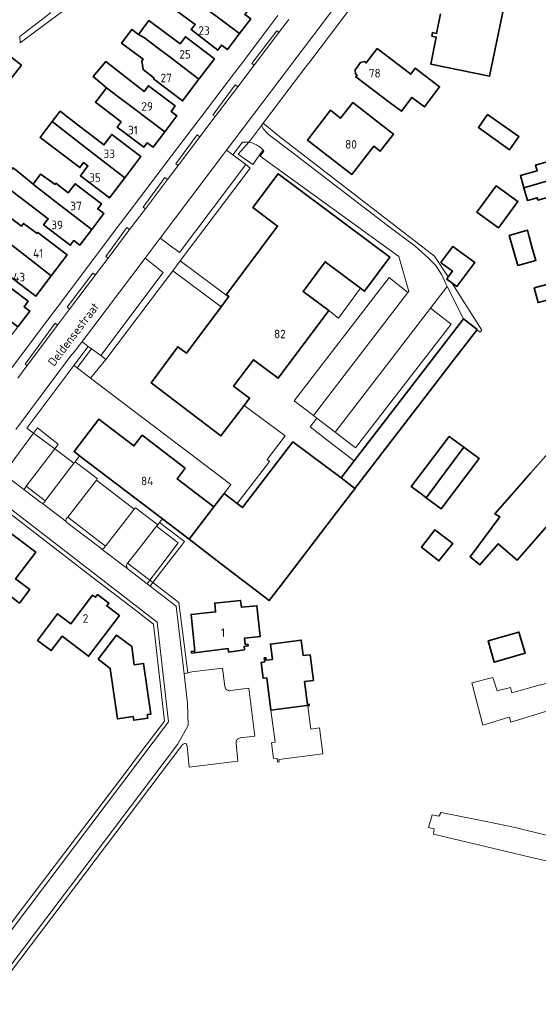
# Model space of a CAD drawing. Header units: metres. Extents: x 245598 to 248629, y 478632 to 481821.
# Tile 39 of 122: x 247676 to 247785, y 479215 to 479422. Entities that reach past the tile are written whole.
import ezdxf
from ezdxf.enums import TextEntityAlignment as Align

# ---------------------------------------------------------------- set-up
doc = ezdxf.new("R2010")
doc.units = ezdxf.units.M
for name, color, linetype, lineweight in [('B-XX-GR-GROENVOORZIENING-GV', 80, 'Continuous', 18), ('B-XX-IE-TERREINAFSCHEIDING_KUNSTMATIG_HEKWERK-G', 20, 'IE-TERREINAFSCHEIDING-KUNSTMATIG', 18), ('B-XX-OG-BEBOUWING-GV', 7, 'Continuous', 35), ('B-XX-OG-BEBOUWING-T18', 10, 'Continuous', 18), ('B-XX-OG-TERREIN_ERF-GV', 7, 'Continuous', 18), ('B-XX-OG-TOPOGRAFIE-T18', 10, 'Continuous', 18), ('B-XX-VH-ONVERHARD-GV', 252, 'Continuous', 18), ('B-XX-VH-VERHARDING_GESLOTEN-GV', 252, 'Continuous', 18), ('B-XX-VH-VERHARDING_OPEN-GV', 252, 'Continuous', 18)]:
    doc.layers.add(name, color=color, linetype=linetype, lineweight=lineweight)
doc.styles.add('NLCS-ISO-M-T18', font='NLCS-ISO.ttf', dxfattribs={"height": 1.8})
doc.linetypes.add('IE-TERREINAFSCHEIDING-KUNSTMATIG', pattern='A,4,[82,NLCS.SHX,S=0.75,R=90,X=0,Y=0],4,-2', length=10)

msp = doc.modelspace()

# ---------------------------------------------------------------- linework, layer by layer
at = {"layer": 'B-XX-GR-GROENVOORZIENING-GV'}
for points in [[(247730.787, 479419.601), (247730.336, 479419.948), (247725.061, 479413.078), (247725.558, 479412.696)], [(247722.108, 479408.141), (247721.559, 479408.546), (247716.869, 479402.181), (247717.335, 479401.838)], [(247714.095, 479397.561), (247713.527, 479397.979), (247709.059, 479391.899), (247709.539, 479391.546)], [(247707.284, 479388.567), (247706.699, 479388.993), (247702.151, 479382.739), (247702.615, 479382.402)], [(247694.741, 479372.006), (247699.302, 479378.027), (247698.691, 479378.464), (247694.301, 479372.32)], [(247748.011, 479365.651), (247740.556, 479371.23), (247735.89, 479364.991), (247741.285, 479360.955), (247743.377, 479359.315)], [(247692.068, 479368.469), (247691.545, 479368.862), (247686.111, 479361.629), (247686.633, 479361.237)], [(247718.605, 479361.712), (247708.433, 479369.311), (247694.314, 479350.617), (247691.044, 479346.708), (247720.645, 479324.26), (247719.241, 479322.351), (247721.972, 479320.248), (247728.794, 479329.109), (247728.284, 479329.498), (247732.084, 479334.543), (247723.44, 479340.946), (247718.571, 479334.503), (247703.878, 479345.711), (247709.436, 479353.292), (247711.293, 479351.938)], [(247684.112, 479357.881), (247683.617, 479358.248), (247677.241, 479349.642), (247677.678, 479349.319)], [(247688.223, 479348.847), (247691.044, 479346.708), (247694.314, 479350.617), (247693.431, 479351.303), (247693.254, 479351.441), (247691.447, 479352.741), (247691.271, 479352.873)], [(247679.04, 479335.079), (247683.53, 479331.784), (247684.257, 479332.777), (247679.895, 479336.181)], [(247683.53, 479331.784), (247679.04, 479335.079), (247672.694, 479326.494), (247673.335, 479326.019), (247677.009, 479323.187), (247677.247, 479323.563), (247677.465, 479323.906)], [(247692.317, 479325.19), (247700.289, 479319.053), (247700.522, 479319.356), (247705.222, 479315.772), (247705.621, 479316.238), (247706.226, 479316.983), (247688.76, 479330.308), (247687.803, 479329.052), (247692.474, 479325.491)], [(247681.498, 479320.832), (247677.465, 479323.906), (247677.247, 479323.563), (247677.009, 479323.187), (247680.577, 479320.437), (247680.698, 479320.369), (247680.847, 479320.329), (247681.021, 479320.333), (247681.121, 479320.36), (247681.268, 479320.44), (247681.369, 479320.536), (247681.46, 479320.689)], [(247694.224, 479311.247), (247686.271, 479317.37), (247685.94, 479316.983), (247685.929, 479316.965), (247685.892, 479316.887), (247685.86, 479316.761), (247685.857, 479316.637), (247685.885, 479316.505), (247685.923, 479316.418), (247685.961, 479316.358), (247686.016, 479316.293), (247686.061, 479316.252), (247693.21, 479310.793), (247693.229, 479310.779), (247693.333, 479310.719), (247693.414, 479310.692), (247693.507, 479310.679), (247693.587, 479310.682), (247693.693, 479310.707), (247693.769, 479310.74), (247693.848, 479310.794), (247693.93, 479310.88)], [(247703.589, 479304.055), (247705.185, 479306.163), (247705.91, 479307.119), (247709.55, 479311.924), (247704.969, 479315.45), (247700.579, 479309.868), (247698.894, 479307.726), (247698.866, 479307.691)], [(247703.589, 479304.055), (247704.199, 479303.586), (247705.812, 479305.681), (247706.544, 479306.631), (247710.22, 479311.408), (247710.861, 479312.24), (247705.621, 479316.238), (247705.222, 479315.772), (247704.969, 479315.45), (247709.55, 479311.924), (247705.91, 479307.119), (247705.185, 479306.163)], [(247703, 479303.278), (247703.589, 479304.055), (247698.866, 479307.691), (247698.836, 479307.652), (247698.781, 479307.567), (247698.731, 479307.464), (247698.693, 479307.355), (247698.672, 479307.262), (247698.659, 479307.156), (247698.657, 479307.089), (247698.662, 479306.988), (247698.681, 479306.879), (247698.701, 479306.804), (247698.732, 479306.722), (247698.768, 479306.644), (247698.802, 479306.586), (247698.838, 479306.532), (247698.884, 479306.473), (247698.922, 479306.431), (247698.989, 479306.367), (247699.052, 479306.317)], [(247704.199, 479303.586), (247703.604, 479302.813), (247709.086, 479298.593), (247710.773, 479284.299), (247711.575, 479284.509), (247711.602, 479284.516), (247709.681, 479299.366)]]:
    msp.add_lwpolyline(points, close=True, dxfattribs=at)
msp.add_lwpolyline([(247724.476, 479396.458), (247722.16, 479393.911), (247723.435, 479393.018), (247725.317, 479391.742), (247727.438, 479394.807)], dxfattribs=at)
msp.add_lwpolyline([(247727.438, 479394.807, 0.1583637), (247724.476, 479396.458)], format="xyb", dxfattribs=at)
at = {"layer": 'B-XX-IE-TERREINAFSCHEIDING_KUNSTMATIG_HEKWERK-G'}
for points in [[(247766.515, 479368.029), (247763.634, 479372.392), (247730.98, 479397.581)], [(247772.534, 479356.85), (247773.268, 479356.362), (247773.575, 479356.828), (247767.294, 479366.768)]]:
    msp.add_lwpolyline(points, dxfattribs=at)
at = {"layer": 'B-XX-OG-BEBOUWING-GV'}
for points in [[(247715.564, 479424.544), (247722.483, 479419.348), (247724.847, 479422.451), (247723.601, 479423.399), (247724.484, 479424.559), (247721.269, 479427.008), (247722.746, 479428.924), (247720.241, 479430.836), (247718.846, 479428.854), (247718.337, 479428.185), (247712.862, 479432.195), (247711.873, 479430.845), (247710.206, 479428.568), (247713.021, 479426.454)], [(247708.667, 479426.466), (247707.75, 479425.213), (247713.094, 479421.3), (247712.254, 479420.198), (247717.909, 479415.889), (247718.708, 479416.939), (247719.936, 479416.003), (247722.483, 479419.348), (247715.564, 479424.544), (247713.021, 479426.454), (247710.206, 479428.568)], [(247702.452, 479418.473), (247705.366, 479416.248), (247707.821, 479414.375), (247713.92, 479409.719), (247717.201, 479414.062), (247711.079, 479418.688), (247709.966, 479417.215), (247703.372, 479422.106), (247701.196, 479419.172)], [(247704.497, 479409.975), (247704.352, 479409.784), (247710.474, 479405.158), (247713.92, 479409.719), (247707.821, 479414.375), (247705.366, 479416.248), (247702.452, 479418.473), (247701.196, 479419.172), (247699.775, 479420.246), (247697.605, 479417.373), (247702.153, 479413.937), (247701.888, 479413.586), (247702.143, 479411.754)], [(247676.524, 479412.711), (247673.921, 479414.76), (247671.382, 479411.537), (247673.985, 479409.487)], [(247751.498, 479416.222), (247749.21, 479413.189), (247748.867, 479413.448), (247748.031, 479413.261), (247746.873, 479411.726), (247746.923, 479410.87), (247747.265, 479410.612), (247746.983, 479410.238), (247754.34, 479404.687), (247756.619, 479402.967), (247758.833, 479405.901), (247761.475, 479403.907), (247764.687, 479408.164), (247759.554, 479412.036), (247758.644, 479410.828)], [(247706.708, 479398.628), (247709.277, 479402.015), (247708.03, 479402.96), (247708.889, 479404.091), (247703.281, 479408.346), (247702.385, 479407.165), (247694.265, 479413.471), (247691.598, 479410.313), (247694.442, 479407.91), (247697.384, 479405.683), (247699.848, 479403.819)], [(247694.442, 479407.91), (247692.942, 479405.972), (247692.127, 479404.92), (247697.516, 479400.744), (247696.689, 479399.654), (247702.306, 479395.392), (247703.004, 479396.313), (247704.241, 479395.375), (247706.708, 479398.628), (247699.848, 479403.819), (247697.384, 479405.683)], [(247746.37, 479404.832), (247743.809, 479401.543), (247741.692, 479403.19), (247736.791, 479396.893), (247746.139, 479389.618), (247750.785, 479395.587), (247752.115, 479394.552), (247754.929, 479398.169)], [(247692.175, 479393.647), (247698.262, 479388.917), (247701.681, 479393.401), (247695.551, 479398.075), (247693.871, 479395.872), (247691.395, 479397.775), (247688.51, 479399.994), (247684.643, 479402.964), (247682.982, 479400.789), (247686.826, 479397.803), (247689.7, 479395.57)], [(247774.811, 479402.311), (247772.856, 479399.567), (247779.433, 479394.856), (247781.411, 479397.633)], [(247698.262, 479388.917), (247692.175, 479393.647), (247689.7, 479395.57), (247686.826, 479397.803), (247682.982, 479400.789), (247680.43, 479397.446), (247688.803, 479391.099), (247689.591, 479392.14), (247690.501, 479391.451), (247688.924, 479389.382), (247695.053, 479384.708)], [(247787.019, 479388.172), (247797.816, 479391.29), (247796.008, 479397.356), (247795.791, 479397.291), (247788.355, 479395.073), (247789.037, 479392.787), (247784.917, 479391.63), (247785.258, 479390.415), (247781.739, 479389.427), (247782.461, 479386.856)], [(247681.938, 479385.277), (247679.087, 479387.492), (247678.927, 479387.622), (247675.356, 479390.522), (247674.691, 479391.026), (247672.244, 479387.799), (247682.146, 479380.29), (247681.162, 479379.005), (247686.78, 479374.698), (247687.548, 479375.703), (247688.801, 479374.743), (247691.299, 479378.004), (247684.464, 479383.314)], [(247679.087, 479387.492), (247681.938, 479385.277), (247684.464, 479383.314), (247691.299, 479378.004), (247693.89, 479381.386), (247692.573, 479382.394), (247693.376, 479383.442), (247687.824, 479387.698), (247686.371, 479385.802), (247683.755, 479387.796), (247683.565, 479387.518), (247680.646, 479389.639), (247680.507, 479389.74), (247678.927, 479387.622)], [(247718.605, 479361.712), (247711.293, 479351.938), (247709.436, 479353.292), (247703.878, 479345.711), (247718.571, 479334.503), (247723.44, 479340.946), (247724.592, 479342.47), (247721.235, 479344.982), (247725.408, 479350.562), (247730.601, 479346.675), (247741.285, 479360.955), (247735.89, 479364.991), (247740.556, 479371.23), (247748.011, 479365.651), (247748.847, 479365.026), (247754.208, 479372.191), (247730.662, 479389.808), (247725.309, 479382.653), (247730.504, 479378.766), (247719.703, 479364.329), (247720.254, 479363.917), (247720.177, 479363.814)], [(247797.816, 479391.29), (247787.019, 479388.172), (247782.461, 479386.856), (247783.219, 479384.158), (247785.27, 479384.734), (247785.409, 479384.241), (247790.972, 479385.802), (247791.8, 479383.029), (247799.604, 479385.293)], [(247779.478, 479381.611), (247781.189, 479383.933), (247776.633, 479387.233), (247772.567, 479381.7), (247777.1, 479378.378), (247777.389, 479378.756)], [(247679.772, 479377.189), (247676.912, 479379.307), (247676.503, 479378.755), (247673.046, 479381.316), (247670.554, 479377.953), (247671.358, 479377.149), (247674.181, 479374.956), (247676.631, 479373.052), (247682.757, 479368.292), (247686.115, 479372.715), (247679.937, 479377.406)], [(247673.633, 479369.104), (247673.31, 479368.678), (247679.489, 479363.987), (247682.757, 479368.292), (247676.631, 479373.052), (247674.181, 479374.956), (247671.358, 479377.149), (247670.554, 479377.953), (247668.399, 479379.55), (247666.148, 479376.512), (247666.217, 479375.551), (247671.146, 479371.899), (247670.69, 479371.284)], [(247784.289, 479373.9), (247783.589, 479376.478), (247783.189, 479377.922), (247779.367, 479376.8), (247781.211, 479370.456), (247784.956, 479371.489)], [(247766.515, 479368.029), (247766.189, 479367.567), (247767.294, 479366.768), (247768.311, 479366.033), (247772.078, 479371.089), (247767.489, 479374.456), (247766.578, 479373.222), (247764.967, 479371.056), (247765.089, 479370.967), (247767.389, 479369.267)], [(247675.708, 479357.521), (247678.239, 479360.847), (247677.038, 479361.76), (247677.896, 479362.886), (247672.152, 479367.258), (247671.13, 479365.915), (247665.895, 479369.888), (247665.237, 479369.021), (247663.632, 479366.905), (247666.485, 479364.688), (247668.817, 479362.876)], [(247800.769, 479370.056), (247789.78, 479367.124), (247788.412, 479366.705), (247784.631, 479365.705), (247785.445, 479362.625), (247789.226, 479363.625), (247789.17, 479363.838), (247790.532, 479364.225), (247793.364, 479364.786), (247793.356, 479365.222), (247794.197, 479365.448), (247794.951, 479362.92), (247802.299, 479364.937)], [(247743.893, 479325.628), (247746.829, 479323.432), (247768.333, 479351.367), (247772.467, 479356.767), (247772.534, 479356.85), (247772.6, 479356.933), (247769.711, 479359.211), (247746.671, 479329.242)], [(247711.858, 479312.687), (247717.077, 479319.519), (247709.3, 479325.46), (247711.011, 479327.701), (247701.931, 479334.637), (247700.213, 479332.389), (247692.817, 479338.039), (247687.592, 479331.199), (247688.76, 479330.308), (247706.226, 479316.983)], [(247769.809, 479332.123), (247766.711, 479334.411), (247758.761, 479323.899), (247758.711, 479323.833), (247761.078, 479322.056), (247761.853, 479321.468)], [(247779.898, 479322.154), (247776.312, 479318.091), (247777.35, 479317.457), (247771.099, 479309.021), (247773.134, 479307.326), (247777.038, 479311.771), (247781.044, 479308.318), (247798.859, 479328.587), (247791.291, 479335.064), (247783.874, 479326.659)], [(247746.829, 479323.432), (247743.893, 479325.628), (247733.732, 479333.226), (247723.077, 479319.397), (247721.972, 479320.248), (247719.241, 479322.351), (247717.077, 479319.519), (247711.858, 479312.687), (247718.693, 479307.471), (247728.735, 479299.775), (247731.19, 479302.977), (247742.961, 479318.333), (247746.062, 479322.378), (247746.855, 479323.413)], [(247761.853, 479321.468), (247764.989, 479319.089), (247773, 479329.767), (247769.809, 479332.123)], [(247676.072, 479299.213), (247678.254, 479302.076), (247675.232, 479304.374), (247679.499, 479309.973), (247670.868, 479316.479), (247668.838, 479313.783), (247668.243, 479314.238), (247666.429, 479311.853), (247667.042, 479311.412), (247666.594, 479310.791), (247668.652, 479309.238), (247666.566, 479306.474), (247671.549, 479302.649)], [(247767.5, 479311.8), (247763.689, 479314.7), (247760.867, 479311), (247764.533, 479308.133)], [(247679.899, 479291.377), (247682.763, 479289.235), (247685.041, 479292.26), (247690.661, 479288.02), (247697.158, 479296.624), (247694.483, 479298.644), (247694.926, 479299.236), (247692.531, 479301.049), (247692.079, 479300.457), (247691.459, 479300.902), (247686.875, 479294.833), (247684.067, 479296.942)], [(247712.342, 479288.673), (247720.078, 479289.675), (247720.177, 479288.909), (247723.522, 479289.377), (247723.427, 479290.109), (247724.277, 479290.219), (247724.234, 479290.566), (247723.687, 479290.509), (247723.549, 479291.842), (247726.841, 479292.184), (247726.164, 479298.689), (247722.873, 479298.347), (247722.721, 479299.809), (247717.251, 479299.243), (247717.445, 479297.373), (247712.272, 479296.839), (247713.072, 479289.1), (247712.306, 479289.021)], [(247692.695, 479287.391), (247695.217, 479285.469), (247696.738, 479274.82), (247700.043, 479275.289), (247700.166, 479274.529), (247703.131, 479274.965), (247703.029, 479275.714), (247703.778, 479275.816), (247702.26, 479286.51), (247700.283, 479286.227), (247699.781, 479290.066), (247696.545, 479292.489)], [(247774.907, 479291.245), (247776.201, 479286.774), (247782.693, 479288.653), (247781.398, 479293.125)], [(247737.176, 479277.676), (247737.144, 479277.923), (247736.817, 479277.881), (247736.202, 479282.672), (247738.067, 479282.911), (247737.369, 479288.356), (247735.911, 479288.169), (247735.491, 479291.442), (247728.984, 479290.607), (247729.404, 479287.334), (247728.103, 479287.167), (247728.032, 479287.719), (247727.685, 479287.674), (247727.794, 479286.829), (247727.054, 479286.734), (247727.456, 479283.37), (247728.225, 479283.469), (247729.1, 479276.652)]]:
    msp.add_lwpolyline(points, close=True, dxfattribs=at)
msp.add_lwpolyline([(247764.889, 479423.513), (247764.045, 479419.403), (247763.216, 479419.574), (247763.061, 479418.823), (247763.983, 479418.634), (247762.811, 479412.92), (247775.206, 479410.376), (247779.323, 479430.43)], dxfattribs=at)
at = {"layer": 'B-XX-OG-TERREIN_ERF-GV'}
for points in [[(247756.2, 479438.511), (247737.067, 479413.111), (247736.711, 479412.656), (247727.476, 479400.439), (247730.98, 479397.581), (247763.634, 479372.392), (247766.515, 479368.029), (247767.389, 479369.267), (247765.089, 479370.967), (247764.967, 479371.056), (247766.578, 479373.222), (247767.489, 479374.456), (247772.078, 479371.089), (247768.311, 479366.033), (247767.294, 479366.768), (247773.575, 479356.828), (247773.268, 479356.362), (247772.534, 479356.85), (247772.467, 479356.767), (247768.333, 479351.367), (247746.829, 479323.432), (247746.855, 479323.413), (247746.062, 479322.378), (247742.961, 479318.333), (247731.19, 479302.977), (247728.735, 479299.775), (247718.693, 479307.471), (247711.858, 479312.687), (247706.226, 479316.983), (247705.621, 479316.238), (247710.861, 479312.24), (247710.22, 479311.408), (247706.544, 479306.631), (247705.812, 479305.681), (247704.199, 479303.586), (247709.681, 479299.366), (247711.602, 479284.516), (247712.401, 479284.725), (247718.911, 479285.541), (247719.416, 479281.634), (247719.433, 479281.522), (247719.473, 479281.383), (247719.527, 479281.264), (247719.626, 479281.114), (247719.715, 479281.019), (247719.821, 479280.933), (247719.933, 479280.865), (247720.073, 479280.807), (247720.204, 479280.775), (247720.372, 479280.76), (247720.446, 479280.763), (247720.563, 479280.78), (247724.467, 479281.266), (247725.74, 479271.171), (247722.652, 479270.793), (247722.586, 479270.786), (247722.442, 479270.754), (247722.301, 479270.699), (247722.182, 479270.631), (247722.054, 479270.531), (247721.973, 479270.446), (247721.895, 479270.339), (247721.821, 479270.2), (247721.78, 479270.087), (247721.751, 479269.959), (247721.741, 479269.867), (247721.74, 479269.766), (247721.747, 479269.687), (247722.128, 479265.878), (247711.854, 479264.632), (247711.404, 479269.126), (247711.399, 479269.199), (247711.374, 479269.299), (247711.33, 479269.389), (247711.279, 479269.46), (247711.202, 479269.531), (247711.129, 479269.577), (247711.049, 479269.61), (247710.944, 479269.631), (247710.897, 479269.633), (247710.845, 479269.62), (247710.723, 479269.58), (247710.589, 479269.507), (247710.494, 479269.423), (247710.398, 479269.317), (247710.31, 479269.191), (247666.951, 479211.925)], [(247779.323, 479430.43), (247775.206, 479410.376), (247762.811, 479412.92), (247763.983, 479418.634), (247763.061, 479418.823), (247763.216, 479419.574), (247764.045, 479419.403), (247764.889, 479423.513)], [(247724.847, 479422.451), (247722.483, 479419.348), (247719.936, 479416.003), (247718.708, 479416.939), (247717.909, 479415.889), (247712.254, 479420.198), (247713.094, 479421.3), (247707.75, 479425.213)], [(247673.156, 479347.2), (247682.622, 479359.767), (247684.7, 479362.522), (247691.422, 479371.456), (247697.411, 479379.4), (247699.211, 479381.778), (247705.767, 479390.411), (247708.133, 479393.556), (247712.378, 479399.133), (247715.133, 479402.789), (247715.433, 479403.189), (247715.711, 479403.533), (247721.467, 479411.122), (247722.678, 479412.722), (247728.867, 479420.9), (247730.556, 479423.156)], [(247684.456, 479423.556), (247676.233, 479417.411), (247676.156, 479418.711), (247682.556, 479423.633)], [(247790.972, 479385.802), (247785.409, 479384.241), (247785.27, 479384.734), (247783.219, 479384.158), (247782.461, 479386.856), (247781.739, 479389.427), (247785.258, 479390.415), (247784.917, 479391.63), (247789.037, 479392.787)], [(247789.226, 479363.625), (247785.445, 479362.625), (247784.631, 479365.705), (247788.412, 479366.705)], [(247670.868, 479316.479), (247679.499, 479309.973), (247675.232, 479304.374), (247678.254, 479302.076), (247676.072, 479299.213)], [(247809.444, 479239.733), (247783.811, 479245.656), (247780.289, 479246.467), (247763.389, 479250.467), (247763.544, 479251.589), (247762.338, 479251.877), (247763.111, 479254.6), (247764.507, 479254.307), (247764.984, 479255.094), (247774.512, 479253.14), (247780.586, 479251.937), (247794.844, 479248.367)]]:
    msp.add_lwpolyline(points, dxfattribs=at)
for points in [[(247701.196, 479419.172), (247703.372, 479422.106), (247709.966, 479417.215), (247711.079, 479418.688), (247717.201, 479414.062), (247713.92, 479409.719), (247710.474, 479405.158), (247704.352, 479409.784), (247704.497, 479409.975), (247702.143, 479411.754), (247701.888, 479413.586), (247702.153, 479413.937), (247697.605, 479417.373), (247699.775, 479420.246)], [(247676.524, 479412.711), (247673.985, 479409.487), (247671.382, 479411.537), (247673.921, 479414.76)], [(247749.21, 479413.189), (247751.498, 479416.222), (247758.644, 479410.828), (247759.554, 479412.036), (247764.687, 479408.164), (247761.475, 479403.907), (247758.833, 479405.901), (247756.619, 479402.967), (247754.34, 479404.687), (247746.983, 479410.238), (247747.265, 479410.612), (247746.923, 479410.87), (247746.873, 479411.726), (247748.031, 479413.261), (247748.867, 479413.448)], [(247692.942, 479405.972), (247694.442, 479407.91), (247691.598, 479410.313), (247694.265, 479413.471), (247702.385, 479407.165), (247703.281, 479408.346), (247708.889, 479404.091), (247708.03, 479402.96), (247709.277, 479402.015), (247706.708, 479398.628), (247704.241, 479395.375), (247703.004, 479396.313), (247702.306, 479395.392), (247696.689, 479399.654), (247697.516, 479400.744), (247692.127, 479404.92)], [(247746.37, 479404.832), (247754.929, 479398.169), (247752.115, 479394.552), (247750.785, 479395.587), (247746.139, 479389.618), (247736.791, 479396.893), (247741.692, 479403.19), (247743.809, 479401.543)], [(247690.501, 479391.451), (247689.591, 479392.14), (247688.803, 479391.099), (247680.43, 479397.446), (247682.982, 479400.789), (247684.643, 479402.964), (247688.51, 479399.994), (247691.395, 479397.775), (247693.871, 479395.872), (247695.551, 479398.075), (247701.681, 479393.401), (247698.262, 479388.917), (247695.053, 479384.708), (247688.924, 479389.382)], [(247774.811, 479402.311), (247781.411, 479397.633), (247779.433, 479394.856), (247772.856, 479399.567)], [(247675.356, 479390.522), (247678.927, 479387.622), (247680.507, 479389.74), (247680.646, 479389.639), (247683.565, 479387.518), (247683.755, 479387.796), (247686.371, 479385.802), (247687.824, 479387.698), (247693.376, 479383.442), (247692.573, 479382.394), (247693.89, 479381.386), (247691.299, 479378.004), (247688.801, 479374.743), (247687.548, 479375.703), (247686.78, 479374.698), (247681.162, 479379.005), (247682.146, 479380.29), (247672.244, 479387.799), (247674.691, 479391.026)], [(247779.478, 479381.611), (247777.389, 479378.756), (247777.1, 479378.378), (247772.567, 479381.7), (247776.633, 479387.233), (247781.189, 479383.933)], [(247682.757, 479368.292), (247679.489, 479363.987), (247673.31, 479368.678), (247673.633, 479369.104), (247670.69, 479371.284), (247671.146, 479371.899), (247666.217, 479375.551), (247666.148, 479376.512), (247668.399, 479379.55), (247670.554, 479377.953), (247673.046, 479381.316), (247676.503, 479378.755), (247676.912, 479379.307), (247679.772, 479377.189), (247679.937, 479377.406), (247686.115, 479372.715)], [(247783.589, 479376.478), (247784.289, 479373.9), (247784.956, 479371.489), (247781.211, 479370.456), (247779.367, 479376.8), (247783.189, 479377.922)], [(247671.13, 479365.915), (247672.152, 479367.258), (247677.896, 479362.886), (247677.038, 479361.76), (247678.239, 479360.847), (247675.708, 479357.521), (247673.331, 479354.397), (247672.144, 479355.301), (247671.35, 479354.256), (247665.593, 479358.638), (247666.987, 479360.47), (247664.658, 479362.287), (247664.887, 479362.581), (247662.009, 479364.764), (247663.632, 479366.905), (247665.237, 479369.021), (247665.895, 479369.888)], [(247758.761, 479323.899), (247766.711, 479334.411), (247769.809, 479332.123), (247773, 479329.767), (247764.989, 479319.089), (247761.853, 479321.468), (247761.078, 479322.056), (247758.711, 479323.833)], [(247783.874, 479326.659), (247791.291, 479335.064), (247798.859, 479328.587), (247781.044, 479308.318), (247777.038, 479311.771), (247773.134, 479307.326), (247771.099, 479309.021), (247777.35, 479317.457), (247776.312, 479318.091), (247779.898, 479322.154)], [(247668.081, 479223.503), (247676.943, 479235.169), (247698.761, 479263.951), (247700.782, 479266.603), (247706.652, 479274.347), (247704.316, 479294.82), (247700.505, 479297.733), (247690.438, 479305.445), (247669.23, 479321.758), (247663.159, 479313.664), (247630.471, 479269.941), (247621.915, 479258.546), (247606.887, 479238.458), (247606.898, 479238.197), (247607.234, 479229.513), (247607.802, 479216.704), (247639.237, 479217.958), (247664.625, 479218.969)], [(247767.5, 479311.8), (247764.533, 479308.133), (247760.867, 479311), (247763.689, 479314.7)], [(247679.899, 479291.377), (247684.067, 479296.942), (247686.875, 479294.833), (247691.459, 479300.902), (247692.079, 479300.457), (247692.531, 479301.049), (247694.926, 479299.236), (247694.483, 479298.644), (247697.158, 479296.624), (247690.661, 479288.02), (247685.041, 479292.26), (247682.763, 479289.235)], [(247712.342, 479288.673), (247712.306, 479289.021), (247713.072, 479289.1), (247712.272, 479296.839), (247717.445, 479297.373), (247717.251, 479299.243), (247722.721, 479299.809), (247722.873, 479298.347), (247726.164, 479298.689), (247726.841, 479292.184), (247723.549, 479291.842), (247723.687, 479290.509), (247724.234, 479290.566), (247724.277, 479290.219), (247723.427, 479290.109), (247723.522, 479289.377), (247720.177, 479288.909), (247720.078, 479289.675)], [(247692.695, 479287.391), (247696.545, 479292.489), (247699.781, 479290.066), (247700.283, 479286.227), (247702.26, 479286.51), (247703.778, 479275.816), (247703.029, 479275.714), (247703.131, 479274.965), (247700.166, 479274.529), (247700.043, 479275.289), (247696.738, 479274.82), (247695.217, 479285.469)], [(247774.907, 479291.245), (247781.398, 479293.125), (247782.693, 479288.653), (247776.201, 479286.774)], [(247737.176, 479277.676), (247737.199, 479277.497), (247736.872, 479277.455), (247737.487, 479272.664), (247739.342, 479272.902), (247740.04, 479267.457), (247730.776, 479266.269), (247730.846, 479265.723), (247730.509, 479265.68), (247730.399, 479266.536), (247729.653, 479266.44), (247729.213, 479269.783), (247729.97, 479269.88), (247729.1, 479276.652), (247728.225, 479283.469), (247727.456, 479283.37), (247727.054, 479286.734), (247727.794, 479286.829), (247727.685, 479287.674), (247728.032, 479287.719), (247728.103, 479287.167), (247729.404, 479287.334), (247728.984, 479290.607), (247735.491, 479291.442), (247735.911, 479288.169), (247737.369, 479288.356), (247738.067, 479282.911), (247736.202, 479282.672), (247736.817, 479277.881), (247737.144, 479277.923)], [(247797.797, 479277.167), (247788.144, 479274.3), (247787.511, 479276.489), (247779.689, 479274.156), (247779.4, 479275.2), (247779.053, 479275.095), (247773.768, 479273.494), (247771.481, 479282.393), (247775.893, 479283.527), (247776.811, 479280.733), (247777.001, 479280.78), (247779.667, 479281.433), (247779.944, 479280.333), (247785.9, 479281.967), (247785.9, 479281.956), (247795.515, 479284.735), (247795.454, 479284.938), (247803.382, 479287.327), (247806.846, 479275.836), (247798.919, 479273.446)]]:
    msp.add_lwpolyline(points, close=True, dxfattribs=at)
at = {"layer": 'B-XX-VH-ONVERHARD-GV'}
for points in [[(247688.223, 479348.847), (247691.271, 479352.873), (247690.59, 479353.382), (247687.567, 479349.344)], [(247703.589, 479304.055), (247703, 479303.278), (247703.604, 479302.813), (247704.199, 479303.586)]]:
    msp.add_lwpolyline(points, close=True, dxfattribs=at)
at = {"layer": 'B-XX-VH-VERHARDING_GESLOTEN-GV'}
for points in [[(247675.267, 479335.856), (247687.067, 479351.611), (247687.489, 479352.011), (247689.169, 479354.237), (247702.591, 479372.014), (247705.736, 479376.181), (247718.711, 479393.367), (247719.755, 479394.749), (247749.567, 479434.222)], [(247732.856, 479422.333), (247730.787, 479419.601), (247725.558, 479412.696), (247722.108, 479408.141), (247717.335, 479401.838), (247714.095, 479397.561), (247709.539, 479391.546), (247707.284, 479388.567), (247702.615, 479382.402), (247699.302, 479378.027), (247694.741, 479372.006), (247692.667, 479369.267), (247692.068, 479368.469), (247686.633, 479361.237), (247684.112, 479357.881), (247677.678, 479349.319), (247675.718, 479346.71)]]:
    msp.add_lwpolyline(points, dxfattribs=at)
at = {"layer": 'B-XX-VH-VERHARDING_OPEN-GV'}
for points in [[(247689.915, 479429.285), (247684, 479425.011), (247682.831, 479432.868), (247681.789, 479439.867), (247682, 479441.789), (247681.107, 479447.762), (247680.563, 479452.106), (247681.923, 479452.256), (247681.687, 479454.954), (247678.033, 479454.567), (247678.489, 479451.389), (247677.543, 479450.951), (247677.882, 479448.413), (247678.964, 479448.559), (247679.552, 479444.19), (247682.556, 479423.633), (247676.156, 479418.711), (247676.233, 479417.411), (247684.456, 479423.556), (247690.578, 479428.122), (247690.367, 479429.611)], [(247750.747, 479435.786), (247751.256, 479435.956), (247751.733, 479435.733), (247752.033, 479435.433), (247750.333, 479433.089), (247749.811, 479433.511), (247749.567, 479434.222), (247719.755, 479394.749), (247721.049, 479393.782), (247723.073, 479396.478), (247724.476, 479396.458), (247725.011, 479397.167), (247727.111, 479399.956), (247727.476, 479400.439), (247736.711, 479412.656), (247737.067, 479413.111), (247756.2, 479438.511), (247756.614, 479439.138), (247756.756, 479439.7), (247756.756, 479440.256), (247756.411, 479442.889), (247756.489, 479443.356), (247756.711, 479443.689)], [(247769.711, 479359.211), (247772.6, 479356.933), (247772.534, 479356.85), (247773.268, 479356.362), (247773.575, 479356.828), (247767.294, 479366.768), (247766.189, 479367.567), (247766.515, 479368.029), (247763.634, 479372.392), (247730.98, 479397.581), (247727.476, 479400.439), (247727.111, 479399.956), (247727.533, 479399.189), (247728.6, 479398.056), (247733.156, 479394.656), (247753.711, 479378.856), (247759.5, 479374.489), (247762.289, 479372.067), (247763.789, 479370.489), (247765.133, 479368.467), (247766.089, 479366.467), (247766.298, 479366.049)], [(247705.736, 479376.181), (247709.835, 479373.195), (247723.812, 479391.716), (247721.049, 479393.782), (247719.755, 479394.749), (247718.711, 479393.367)], [(247693.431, 479351.303), (247694.314, 479350.617), (247708.433, 479369.311), (247709.933, 479371.456), (247724.716, 479390.967), (247723.812, 479391.716), (247709.835, 479373.195), (247705.736, 479376.181), (247702.591, 479372.014), (247706.353, 479368.992), (247693.254, 479351.441)], [(247693.254, 479351.441), (247706.353, 479368.992), (247702.591, 479372.014), (247689.169, 479354.237), (247689.222, 479354.25), (247689.317, 479354.254), (247689.44, 479354.23), (247689.532, 479354.187), (247690.59, 479353.382), (247691.271, 479352.873), (247691.447, 479352.741)], [(247720.177, 479363.814), (247709.933, 479371.456), (247708.433, 479369.311), (247718.605, 479361.712)], [(247738.115, 479338.801), (247757.952, 479364.775), (247754.035, 479367.89), (247734.037, 479341.924)], [(247766.298, 479366.049), (247762.747, 479361.421), (247767.084, 479358.068), (247746.928, 479331.993), (247742.684, 479335.273), (247738.808, 479338.27), (247737.363, 479336.394), (247741.252, 479333.406), (247746.671, 479329.242), (247769.711, 479359.211)], [(247762.747, 479361.421), (247742.684, 479335.273), (247746.928, 479331.993), (247767.084, 479358.068)], [(247687.803, 479329.052), (247688.76, 479330.308), (247687.592, 479331.199), (247692.817, 479338.039), (247700.213, 479332.389), (247701.931, 479334.637), (247711.011, 479327.701), (247709.3, 479325.46), (247717.077, 479319.519), (247719.241, 479322.351), (247720.645, 479324.26), (247691.044, 479346.708), (247688.223, 479348.847), (247687.567, 479349.344), (247677.653, 479336.101), (247679.04, 479335.079), (247679.895, 479336.181), (247684.257, 479332.777), (247683.53, 479331.784), (247687.567, 479328.744)], [(247677.465, 479323.906), (247681.498, 479320.832), (247687.567, 479328.744), (247683.53, 479331.784)], [(247686.271, 479317.37), (247692.317, 479325.19), (247692.474, 479325.491), (247687.803, 479329.052), (247687.567, 479328.744), (247681.498, 479320.832), (247681.46, 479320.689), (247681.369, 479320.536), (247681.268, 479320.44), (247681.121, 479320.36), (247681.021, 479320.333), (247680.847, 479320.329), (247685.923, 479316.418), (247685.885, 479316.505), (247685.857, 479316.637), (247685.86, 479316.761), (247685.892, 479316.887), (247685.929, 479316.965), (247685.94, 479316.983)], [(247694.224, 479311.247), (247700.289, 479319.053), (247692.317, 479325.19), (247686.271, 479317.37)], [(247698.761, 479263.951), (247676.943, 479235.169), (247668.081, 479223.503), (247664.625, 479218.969), (247664.748, 479217.614), (247707.531, 479274.204), (247705.111, 479295.247), (247670.369, 479321.991), (247669.731, 479322.462), (247669.23, 479321.758), (247690.438, 479305.445), (247700.505, 479297.733), (247704.316, 479294.82), (247706.652, 479274.347), (247700.782, 479266.603)], [(247700.289, 479319.053), (247694.224, 479311.247), (247693.93, 479310.88), (247693.848, 479310.794), (247693.769, 479310.74), (247693.693, 479310.707), (247693.587, 479310.682), (247693.507, 479310.679), (247693.414, 479310.692), (247693.333, 479310.719), (247693.229, 479310.779), (247698.922, 479306.431), (247698.884, 479306.473), (247698.838, 479306.532), (247698.802, 479306.586), (247698.768, 479306.644), (247698.732, 479306.722), (247698.701, 479306.804), (247698.681, 479306.879), (247698.662, 479306.988), (247698.657, 479307.089), (247698.659, 479307.156), (247698.672, 479307.262), (247698.693, 479307.355), (247698.731, 479307.464), (247698.781, 479307.567), (247698.836, 479307.652), (247698.866, 479307.691), (247698.894, 479307.726), (247700.579, 479309.868), (247704.969, 479315.45), (247705.222, 479315.772), (247700.522, 479319.356)]]:
    msp.add_lwpolyline(points, close=True, dxfattribs=at)
for points in [[(247730.556, 479423.156), (247728.867, 479420.9), (247722.678, 479412.722), (247721.467, 479411.122), (247715.711, 479403.533), (247715.433, 479403.189), (247715.133, 479402.789), (247712.378, 479399.133), (247708.133, 479393.556), (247705.767, 479390.411), (247699.211, 479381.778), (247697.411, 479379.4), (247691.422, 479371.456), (247684.7, 479362.522), (247682.622, 479359.767), (247673.156, 479347.2)], [(247675.718, 479346.71), (247677.678, 479349.319), (247677.241, 479349.642), (247683.617, 479358.248), (247684.112, 479357.881), (247686.633, 479361.237), (247686.111, 479361.629), (247691.545, 479368.862), (247692.068, 479368.469), (247692.667, 479369.267), (247694.741, 479372.006), (247694.301, 479372.32), (247698.691, 479378.464), (247699.302, 479378.027), (247702.615, 479382.402), (247702.151, 479382.739), (247706.699, 479388.993), (247707.284, 479388.567), (247709.539, 479391.546), (247709.059, 479391.899), (247713.527, 479397.979), (247714.095, 479397.561), (247717.335, 479401.838), (247716.869, 479402.181), (247721.559, 479408.546), (247722.108, 479408.141), (247725.558, 479412.696), (247725.061, 479413.078), (247730.336, 479419.948), (247730.787, 479419.601), (247732.856, 479422.333)], [(247727.637, 479394.581), (247726.848, 479393.531), (247756.091, 479372.327), (247758.18, 479364.974), (247757.952, 479364.775), (247738.115, 479338.801), (247738.808, 479338.27), (247742.684, 479335.273), (247762.747, 479361.421), (247766.298, 479366.049), (247766.089, 479366.467), (247765.133, 479368.467), (247763.789, 479370.489), (247762.289, 479372.067), (247759.5, 479374.489), (247753.711, 479378.856), (247733.156, 479394.656), (247728.6, 479398.056), (247727.533, 479399.189), (247727.111, 479399.956), (247725.011, 479397.167), (247724.476, 479396.458)], [(247727.438, 479394.807), (247725.317, 479391.742), (247723.435, 479393.018), (247722.16, 479393.911), (247724.476, 479396.458), (247723.073, 479396.478), (247721.049, 479393.782), (247723.812, 479391.716), (247724.716, 479390.967), (247709.933, 479371.456)], [(247709.933, 479371.456), (247720.177, 479363.814), (247720.254, 479363.917), (247719.703, 479364.329), (247730.504, 479378.766), (247725.309, 479382.653), (247730.662, 479389.808), (247754.208, 479372.191), (247748.847, 479365.026), (247748.011, 479365.651), (247743.377, 479359.315), (247741.285, 479360.955), (247730.601, 479346.675), (247725.408, 479350.562), (247721.235, 479344.982), (247724.592, 479342.47), (247723.44, 479340.946), (247732.084, 479334.543), (247728.284, 479329.498), (247728.794, 479329.109), (247721.972, 479320.248), (247723.077, 479319.397), (247733.732, 479333.226), (247743.893, 479325.628), (247746.671, 479329.242), (247741.252, 479333.406), (247737.363, 479336.394), (247738.808, 479338.27), (247738.115, 479338.801), (247734.037, 479341.924), (247754.035, 479367.89), (247757.952, 479364.775), (247758.18, 479364.974), (247756.091, 479372.327), (247726.848, 479393.531), (247727.637, 479394.581)], [(247672.694, 479326.494), (247679.04, 479335.079), (247677.653, 479336.101), (247687.567, 479349.344), (247690.59, 479353.382), (247689.532, 479354.187), (247689.44, 479354.23), (247689.317, 479354.254), (247689.222, 479354.25), (247689.169, 479354.237), (247687.489, 479352.011), (247687.067, 479351.611), (247675.267, 479335.856)], [(247666.766, 479213.126), (247709.388, 479269.408), (247711.682, 479273.408), (247711.509, 479278.065), (247710.773, 479284.299), (247709.086, 479298.593), (247703.604, 479302.813), (247703, 479303.278), (247699.052, 479306.317), (247698.989, 479306.367), (247698.922, 479306.431), (247693.229, 479310.779), (247693.21, 479310.793), (247686.061, 479316.252), (247686.016, 479316.293), (247685.961, 479316.358), (247685.923, 479316.418), (247680.847, 479320.329), (247680.698, 479320.369), (247680.577, 479320.437), (247677.009, 479323.187), (247673.335, 479326.019)], [(247670.369, 479321.991), (247705.111, 479295.247), (247707.531, 479274.204), (247664.748, 479217.614)]]:
    msp.add_lwpolyline(points, dxfattribs=at)
for points in [[(247724.476, 479396.458, -0.1583637), (247727.438, 479394.807)], [(247727.438, 479394.807, -0.0156625), (247727.637, 479394.581)], [(247727.637, 479394.581, 0.0156625), (247727.438, 479394.807)]]:
    msp.add_lwpolyline(points, format="xyb", dxfattribs=at)

# ---------------------------------------------------------------- texts
at = {"layer": 'B-XX-OG-BEBOUWING-T18', "style": 'NLCS-ISO-M-T18'}
for s, p in [('23', (247715, 479420)), ('25', (247711, 479415)), ('27', (247707, 479410)), ('78', (247751, 479411)), ('29', (247703, 479404)), ('31', (247700, 479399)), ('80', (247746, 479396)), ('33', (247695, 479394)), ('35', (247692, 479389)), ('37', (247688, 479383)), ('39', (247684, 479379)), ('41', (247680, 479373)), ('43', (247676, 479368)), ('82', (247731, 479356)), ('84', (247703, 479325)), ('2', (247690, 479296)), ('1', (247719, 479293))]:
    msp.add_text(s, height=1.8, dxfattribs=at).set_placement(p, align=Align.MIDDLE_CENTER)
at = {"layer": 'B-XX-OG-TOPOGRAFIE-T18', "style": 'NLCS-ISO-M-T18'}
msp.add_text('Deldensestraat', height=1.8, rotation=52.8, dxfattribs=at).set_placement((247687.466, 479355.937), align=Align.MIDDLE_CENTER)

doc.saveas('drawing.dxf')
